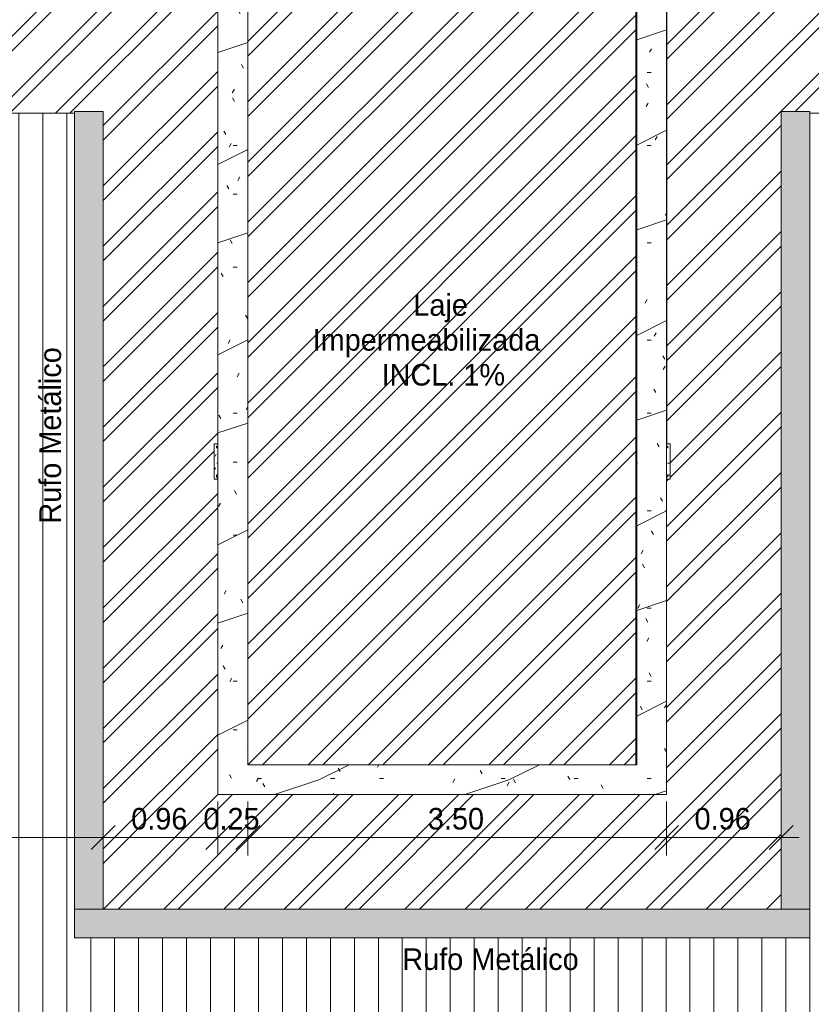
# Model space of a CAD drawing. Header units: millimetres. Extents: x -62808 to 71352, y -27667 to 33271.
# Tile 53 of 71: x 10208 to 16812, y 20673 to 28888. Entities that reach past the tile are written whole.
import ezdxf

# ---------------------------------------------------------------- set-up
doc = ezdxf.new("R2010")
doc.units = ezdxf.units.MM
for name, color, linetype, lineweight in [('A-ANNO-DIMS', 211, 'Continuous', 9), ('A-ANNO-DIMS-100', 211, 'Continuous', 9), ('A-FLOR', 192, 'Continuous', 18), ('A-FLOR-PATT', 8, 'Continuous', 18), ('A-GENM', 13, 'Continuous', 9), ('A-ROOF', 132, 'Continuous', 9), ('A-ROOF-OTLN', 132, 'Continuous', 9), ('A-ROOF-PATT', 132, 'Continuous', 9), ('G-ANNO-TEXT', 231, 'Continuous', 9), ('S-COLS', 52, 'Continuous', 9)]:
    doc.layers.add(name, color=color, linetype=linetype, lineweight=lineweight)
doc.styles.add('Century Gothic', font='GOTHIC.TTF', dxfattribs={"height": 180})
doc.dimstyles.new('1_8mm_Century_Gothic', dxfattribs={"dimscale": 304.8, "dimtxt": 187.950289, "dimasz": 0.656168, "dimexe": 0.492126, "dimexo": 0.0625, "dimgap": 0.049213, "dimtad": 1, "dimlfac": 0.001, "dimrnd": 0.01, "dimzin": 0, "dimdsep": 46, "dimtxsty": 'Century Gothic', "dimblk1": 'OBLIQUE', "dimblk2": 'OBLIQUE', "dimsah": 1, "dimcen": 0.09, "dimdle": 0.492126, "dimazin": 0, "dimtfac": 1, "dimtdec": 4, "dimtix": 1, "dimtmove": 0, "dimatfit": 3, "dimfxl": 0.984252, "dimfxlon": 1, "dimtvp": 1, "dimtolj": 1, "dimtzin": 0, "dimarcsym": 2})
pattern_1 = [(0, (0, 0), (812.8, 203.2), [33.528, -576.072, 33.528, -576.072, -3251.2]), (0, (0, 0), (812.8, 203.2), [-1219.2, 33.528, -1185.672, 33.528, -576.072, -1422.4]), (0, (0, 0), (812.8, 203.2), [-3048, 33.528, -372.872, 33.528, -982.472]), (120, (304.8, 101.6), (-582.3764, 602.30545), [33.528, -576.072, 33.528, -576.072, -3251.2]), (120, (304.8, 101.6), (-582.3764, 602.30545), [-1219.2, 33.528, -1185.672, 33.528, -576.072, -1422.4]), (120, (304.8, 101.6), (-582.3764, 602.30545), [-3048, 33.528, -372.872, 33.528, -982.472]), (240, (406.4, 508), (-230.4236, -805.50545), [33.528, -576.072, 33.528, -576.072, -3251.2]), (240, (406.4, 508), (-230.4236, -805.50545), [-1219.2, 33.528, -1185.672, 33.528, -576.072, -1422.4]), (240, (406.4, 508), (-230.4236, -805.50545), [-3048, 33.528, -372.872, 33.528, -982.472])]
pattern_2 = [(45, (0, 0), (-251.4472, 251.4472), []), (45, (0, 381), (-251.4472, 251.4472), [])]

# ---------------------------------------------------------------- blocks, each defined once
blk = doc.blocks.new('Calha - Calha-3043674-PLANTA DE IMPERMEABILIZAÇÃO - COBERTURA')
at = {"layer": 'A-GENM', "lineweight": 5}
h = blk.add_hatch(color=255, dxfattribs=at)
h.paths.add_polyline_path([(-30142.9, 9512.3), (-29152, 9512.3), (-29152, 9517.3), (-30147, 9517.3), (-30147, 9512.3)])
h.paths.add_polyline_path([(-30044.5, 21699.5), (-30034.5, 21699.5), (-30034.5, 28761.9), (-30044.5, 28761.9), (-30044.5, 21871.4)])
h.paths.add_polyline_path([(15605.5, 25348.7), (15606.2, 25348.7), (15605.5, 25498.2)])
blk = doc.blocks.new('CHAPIM8 - CHAPIM-5294520-PLANTA DE IMPERMEABILIZAÇÃO - COBERTURA')
at = {"layer": 'A-ROOF-PATT', "lineweight": 5}
h = blk.add_hatch(dxfattribs=at)
h.set_pattern_fill('FP_23', color=31, style=0, pattern_type=2)
h.set_pattern_definition(pattern_1)
h.paths.add_polyline_path([(15605.5, 22421.9), (15605.5, 29530.2), (15355.5, 29530.2), (15355.5, 22671.9), (12110.5, 22671.9), (12110.5, 29530.2), (11860.5, 29530.2), (11860.5, 22421.9), (15600.9, 22421.9)])
h = blk.add_hatch(dxfattribs=at)
h.set_pattern_fill('FP_18', color=31, style=0, pattern_type=2)
h.set_pattern_definition([(216.87, (635, 1587.5), (4762.4943, 3175.0085), [793.75, -7143.75]), (206.565, (1587.5, 1111.25), (-1587.501, -1587.499), [1774.88, -1774.88]), (198.435, (1587.5, 317.5), (-3174.9975, -1587.503), [1004.024, -4016.09])])
h.paths.add_polyline_path([(15605.5, 22421.9), (15605.5, 29530.2), (15355.5, 29530.2), (15355.5, 22671.9), (12110.5, 22671.9), (12110.5, 29530.2), (11860.5, 29530.2), (11860.5, 22421.9), (15600.9, 22421.9)])
at = {"layer": 'A-ROOF-OTLN', "color": 130, "lineweight": 5}
for p, q in [((11860.5, 22421.9), (11860.5, 29530.2)), ((12110.5, 29530.2), (12110.5, 22671.9)), ((15355.5, 22671.9), (15355.5, 29530.2)), ((15605.5, 29530.2), (15605.5, 22421.9)), ((12110.5, 22671.9), (15355.5, 22671.9)), ((15605.5, 22421.9), (11860.5, 22421.9))]:
    blk.add_line(p, q, dxfattribs=at)
blk = doc.blocks.new('FX-PNC-PILAR-TP52 - FX-PNC-PILAR-TP01-5760289-PLANTA DE IMPERMEABILIZAÇÃO - COBERTURA')
at = {"layer": 'S-COLS', "lineweight": 5}
h = blk.add_hatch(dxfattribs=at)
h.set_pattern_fill('FP_54', color=256, style=0, pattern_type=2)
h.set_pattern_definition([(0, (171314.47, -9711.78), (203.2, 50.8), [16.764, -135.636, 16.764, -135.636, -812.8]), (0, (171314.47, -9711.78), (203.2, 50.8), [-304.8, 16.764, -288.036, 16.764, -135.636, -355.6]), (0, (171314.47, -9711.78), (203.2, 50.8), [-762, 16.764, -84.836, 16.764, -237.236]), (120, (171390.67, -9686.38), (-145.59409, 150.57636), [16.764, -135.636, 16.764, -948.436]), (120, (171390.67, -9686.38), (-145.59409, 150.57636), [-169.164, -135.636, 16.764, -288.036, -508]), (120, (171390.67, -9686.38), (-145.59409, 150.57636), [-609.6, 16.764, -135.636, 16.764, -338.836]), (120, (171390.67, -9686.38), (-145.59409, 150.57636), [-778.764, -84.836, 16.764, -237.236]), (240, (171416.07, -9584.78), (-57.60591, -201.37636), [16.764, -135.636, 16.764, -948.436]), (240, (171416.07, -9584.78), (-57.60591, -201.37636), [-169.164, -135.636, 16.764, -288.036, -508]), (240, (171416.07, -9584.78), (-57.60591, -201.37636), [-609.6, 16.764, -135.636, 16.764, -338.836]), (240, (171416.07, -9584.78), (-57.60591, -201.37636), [-778.764, -84.836, 16.764, -237.236])])
h.paths.add_polyline_path([(186919.9, 15342.9), (186949.9, 15342.9), (186949.9, 15636.9), (186919.9, 15636.9), (186920.7, 15616.9), (186929.9, 15616.9), (186929.9, 15602.5), (186919.9, 15602.5), (186919.9, 15377.3), (186929.9, 15377.3), (186929.9, 15362.9), (186919.9, 15362), (186919.9, 15359.1)])
h.paths.add_polyline_path([(186669.9, 15342.9), (186669.9, 15636.9), (186662.4, 15636.9), (186662.4, 15342.9)])
at = {"layer": 'S-COLS', "color": 130, "lineweight": 5}
for p, q in [((186669.9, 15636.9), (186662.4, 15636.9)), ((186919.9, 15616.9), (186929.9, 15616.9)), ((186929.9, 15616.9), (186929.9, 15602.5)), ((186929.9, 15602.5), (186919.9, 15602.5)), ((186919.9, 15377.3), (186929.9, 15377.3)), ((186929.9, 15362.9), (186919.9, 15362.9)), ((186929.9, 15377.3), (186929.9, 15362.9)), ((186662.4, 15342.9), (186669.9, 15342.9))]:
    blk.add_line(p, q, dxfattribs=at)
blk = doc.blocks.new('FX-PNC-PILAR-TP53 - FX-PNC-PILAR-TP01-5760317-PLANTA DE IMPERMEABILIZAÇÃO - COBERTURA')
at = {"layer": 'S-COLS', "lineweight": 5}
h = blk.add_hatch(dxfattribs=at)
h.set_pattern_fill('FP_55', color=256, style=0, pattern_type=2)
h.set_pattern_definition([(0, (174819.47, -9711.78), (203.2, 50.8), [16.764, -135.636, 16.764, -135.636, -812.8]), (0, (174819.47, -9711.78), (203.2, 50.8), [-304.8, 16.764, -288.036, 16.764, -135.636, -355.6]), (0, (174819.47, -9711.78), (203.2, 50.8), [-762, 16.764, -84.836, 16.764, -237.236]), (120, (174895.67, -9686.38), (-145.59409, 150.57636), [16.764, -135.636, 16.764, -948.436]), (120, (174895.67, -9686.38), (-145.59409, 150.57636), [-169.164, -135.636, 16.764, -288.036, -508]), (120, (174895.67, -9686.38), (-145.59409, 150.57636), [-609.6, 16.764, -135.636, 16.764, -338.836]), (120, (174895.67, -9686.38), (-145.59409, 150.57636), [-778.764, -84.836, 16.764, -237.236]), (240, (174921.07, -9584.78), (-57.60591, -201.37636), [16.764, -135.636, 16.764, -948.436]), (240, (174921.07, -9584.78), (-57.60591, -201.37636), [-169.164, -135.636, 16.764, -288.036, -508]), (240, (174921.07, -9584.78), (-57.60591, -201.37636), [-609.6, 16.764, -135.636, 16.764, -338.836]), (240, (174921.07, -9584.78), (-57.60591, -201.37636), [-778.764, -84.836, 16.764, -237.236])])
h.paths.add_polyline_path([(186679.9, 15342.9), (186679.9, 15362.9), (186669.9, 15362.9), (186669.9, 15377.3), (186679.9, 15377.3), (186679.9, 15602.5), (186669.9, 15602.5), (186669.9, 15616.9), (186679.9, 15617.9), (186679.9, 15636.9), (186649.9, 15636.9), (186649.9, 15342.9), (186669.9, 15342.9)])
at = {"layer": 'S-COLS', "color": 130, "lineweight": 5}
for p, q in [((186669.9, 15616.9), (186679.9, 15616.9)), ((186669.9, 15602.5), (186669.9, 15616.9)), ((186679.9, 15602.5), (186669.9, 15602.5)), ((186669.9, 15362.9), (186669.9, 15377.3)), ((186669.9, 15377.3), (186679.9, 15377.3)), ((186679.9, 15362.9), (186669.9, 15362.9))]:
    blk.add_line(p, q, dxfattribs=at)
blk = doc.blocks.new('BE-PMSa-MOD-ARQ-ESCOLA-EX-000-R_0056_rvt-1-PLANTA DE IMPERMEABILIZAÇÃO - COBERTURA')
at = {"layer": 'A-FLOR-PATT', "lineweight": 5}
h = blk.add_hatch(dxfattribs=at)
h.set_pattern_fill('FP_5', color=55, style=0, pattern_type=2)
h.set_pattern_definition(pattern_1)
h.paths.add_polyline_path([(15355.5, 22671.9), (15355.5, 25054.7), (15347.9, 25054.7), (15347.9, 22671.9)])
h.paths.add_polyline_path([(-7409.5, 22671.9), (-7409.5, 25054.7), (-7412, 25054.7), (-7412, 22671.9)])
h.paths.add_polyline_path([(15355.5, 25348.7), (15355.5, 29485.2), (15347.9, 29485.2), (15347.9, 25348.7)])
h.paths.add_polyline_path([(-7409.5, 25348.7), (-7409.5, 29485.2), (-7412, 29485.2), (-7412, 25348.7)])
h.paths.add_polyline_path([(15605.5, 29146.9), (15606.2, 29146.9), (15605.5, 29152.7)])
h.paths.add_polyline_path([(-45193.5, 29521.9), (-45159.5, 29521.9), (-45159.5, 29530.2), (-45194.5, 29530.2), (-45194.5, 29521.9)])
h.paths.add_polyline_path([(-44820.5, 29574.7), (-41729.5, 29574.7), (-41729.5, 29581.9), (-44820.5, 29581.9)])
h.paths.add_polyline_path([(-20672.9, 29574.7), (-18964.5, 29574.7), (-18964.5, 29581.9), (-22055.5, 29581.9), (-22055.5, 29574.7), (-21215.3, 29574.7)])
at = {"layer": 'A-ROOF-OTLN', "lineweight": 5}
for points in [[(10665.5, 21466.9), (10905.5, 21466.9), (10905.5, 28121.9), (10665.5, 28121.9), (10665.5, 21494.8)], [(16622.6, 21466.9), (16800.5, 21466.9), (16800.5, 28121.9), (16560.5, 28121.9), (16560.5, 21466.9)], [(13812.7, 21228.3), (16800.5, 21228.3), (16800.5, 21466.9), (10665.5, 21466.9), (10665.5, 21228.3), (13557.3, 21228.3)], [(16800.5, 21228.1), (16800.5, 21228.3), (16622.6, 21228.1)]]:
    blk.add_hatch(color=254, dxfattribs=at).paths.add_polyline_path(points)
at = {"layer": 'A-ROOF-PATT', "lineweight": 5}
h = blk.add_hatch(dxfattribs=at)
h.set_pattern_fill('FP_7', color=31, style=0, pattern_type=2)
h.set_pattern_definition([(270, (0, 313.11), (200, 1e-14), [])])
h.paths.add_polyline_path([(-28907, 19119.9), (23160.5, 19119.9), (23160.5, 28106.9), (16800.5, 28106.9), (16800.5, 21228.1), (10665.5, 21228.3), (10665.5, 28106.9), (-5964.5, 28106.9), (-5964.5, 21228.1), (-12094.5, 21228.3), (-12094.5, 28106.9), (-17454.5, 28106.9), (-17454.5, 21228.1), (-23589.5, 21228.3), (-23589.5, 28106.4), (-28907, 28106.4), (-28907, 19197.4)])
h.paths.add_polyline_path([(2189.8, 24557.7), (1405.3, 24558), (1805, 24957.7), (2205, 24557.7)])
h.paths.add_polyline_path([(1214.9, 24809.2), (1196.6, 24812.6), (1184.1, 24818.5), (1171.6, 24829.6), (1164.1, 24840.4), (1159.2, 24852.8), (1157.8, 24869.7), (1159.7, 24882.5), (1166.7, 24897.6), (1177.7, 24910.1), (1188.6, 24917.6), (1201, 24922.4), (1217.9, 24923.8), (1231.8, 24921.4), (1245.7, 24914.9), (1258.2, 24903.9), (1266.2, 24891.8), (1270.6, 24880.7), (1272, 24863.8), (1270.1, 24850.9), (1263.1, 24835.9), (1252.1, 24823.4), (1240.6, 24815.7), (1227.8, 24810.9), (1216.4, 24809.4)])
at = {"layer": 'S-COLS', "lineweight": 5}
h = blk.add_hatch(color=254, dxfattribs=at)
h.paths.add_polyline_path([(11860.5, 25074.7), (11860.5, 25089.1), (11850.5, 25089.1), (11850.5, 25074.7)])
h.paths.add_polyline_path([(11850.5, 25314.3), (11860.5, 25314.3), (11860.5, 25328.7), (11850.5, 25328.7), (11850.5, 25323.7)])
h = blk.add_hatch(color=254, dxfattribs=at)
h.paths.add_polyline_path([(15605.5, 25074.7), (15615.5, 25074.7), (15615.5, 25089.1), (15605.5, 25089.1), (15605.5, 25075.7)])
h.paths.add_polyline_path([(15615.5, 25314.3), (15615.5, 25328.7), (15605.5, 25327.8), (15605.5, 25314.3)])
at = {"layer": 'A-ROOF-OTLN', "color": 130, "lineweight": 5}
for p, q in [((10665.5, 28106.9), (10665.5, 21467.3)), ((16800.5, 21467.3), (16800.5, 28106.9)), ((10905.5, 21467.3), (10905.5, 25674.6)), ((16560.5, 25674.6), (16560.5, 21467.3)), ((16800.5, 21467.3), (10665.5, 21467.3)), ((10905.5, 21466.9), (10665.5, 21466.9)), ((10665.5, 21228.3), (10665.5, 21466.9)), ((16800.5, 21466.9), (16560.5, 21466.9)), ((16800.5, 21466.9), (16800.5, 21228.3)), ((10665.5, 21227.8), (10665.5, 21228.3)), ((10665.5, 21228.3), (16800.5, 21228.3)), ((16800.5, 21228.3), (16800.5, 21227.8))]:
    blk.add_line(p, q, dxfattribs=at)
at = {"layer": 'S-COLS', "color": 130, "lineweight": 5}
for p, q in [((11850.5, 25328.7), (11860.5, 25328.7)), ((11850.5, 25314.3), (11850.5, 25328.7)), ((11860.5, 25314.3), (11850.5, 25314.3)), ((15605.5, 25328.7), (15615.5, 25328.7)), ((15615.5, 25314.3), (15605.5, 25314.3)), ((15615.5, 25328.7), (15615.5, 25314.3)), ((11850.5, 25089.1), (11860.5, 25089.1)), ((11850.5, 25074.7), (11850.5, 25089.1)), ((11860.5, 25074.7), (11850.5, 25074.7)), ((15605.5, 25089.1), (15615.5, 25089.1)), ((15615.5, 25074.7), (15605.5, 25074.7)), ((15615.5, 25089.1), (15615.5, 25074.7))]:
    blk.add_line(p, q, dxfattribs=at)
at = {"layer": 'A-GENM', "color": 90, "lineweight": 5}
blk.add_blockref('Calha - Calha-3043674-PLANTA DE IMPERMEABILIZAÇÃO - COBERTURA', (0, 0), dxfattribs=at)
at = {"layer": 'A-ROOF', "color": 90, "lineweight": 5}
blk.add_blockref('CHAPIM8 - CHAPIM-5294520-PLANTA DE IMPERMEABILIZAÇÃO - COBERTURA', (0, 0), dxfattribs=at)
at = {"layer": 'S-COLS', "color": 90, "lineweight": 5}
for name, p in [('FX-PNC-PILAR-TP53 - FX-PNC-PILAR-TP01-5760317-PLANTA DE IMPERMEABILIZAÇÃO - COBERTURA', (-174819.5, 9711.8)), ('FX-PNC-PILAR-TP52 - FX-PNC-PILAR-TP01-5760289-PLANTA DE IMPERMEABILIZAÇÃO - COBERTURA', (-171314.5, 9711.8))]:
    blk.add_blockref(name, p, dxfattribs=at)
blk = doc.blocks.new('DIMBLOCK60-PLANTA DE IMPERMEABILIZAÇÃO - COBERTURA')
at = {"layer": 'A-ANNO-DIMS-100', "transparency": 16777216}
for p, q in [((-6204.5, 22365.4), (-6204.5, 21915.4)), ((-6204.5, 22065.4), (-6204.5, 22365.4)), ((10905.5, 22365.4), (10905.5, 21915.4)), ((10905.5, 22065.4), (10905.5, 22365.4)), ((-6204.5, 22065.4), (-6104.5, 22165.4)), ((10905.5, 22065.4), (11005.5, 22165.4)), ((-6204.5, 22065.4), (-6304.5, 21965.4)), ((-6204.5, 22065.4), (10905.5, 22065.4)), ((10905.5, 22065.4), (10805.5, 21965.4))]:
    blk.add_line(p, q, dxfattribs=at)
at = {"layer": 'A-ANNO-DIMS-100', "color": 0, "transparency": 16777216, "insert": (2035.7, 22311.1), "char_height": 180, "width": 755.381, "attachment_point": 1, "line_spacing_factor": 0.984502, "style": 'Century Gothic'}
blk.add_mtext('17.11', dxfattribs=at)
blk = doc.blocks.new('_Oblique')
at = {"color": 0, "linetype": 'ByBlock', "lineweight": -2}
blk.add_line((-0.5, -0.5), (0.5, 0.5), dxfattribs=at)
blk = doc.blocks.new('DIMBLOCK61-PLANTA DE IMPERMEABILIZAÇÃO - COBERTURA')
at = {"layer": 'A-ANNO-DIMS-100', "transparency": 16777216}
for p, q in [((10905.5, 22365.4), (10905.5, 21915.4)), ((10905.5, 22065.4), (10905.5, 22365.4)), ((11860.5, 22365.4), (11860.5, 21915.4)), ((11860.5, 22065.4), (11860.5, 22365.4)), ((10905.5, 22065.4), (11005.5, 22165.4)), ((11860.5, 22065.4), (11960.5, 22165.4)), ((10905.5, 22065.4), (10805.5, 21965.4)), ((10905.5, 22065.4), (11860.5, 22065.4)), ((11860.5, 22065.4), (11760.5, 21965.4))]:
    blk.add_line(p, q, dxfattribs=at)
at = {"layer": 'A-ANNO-DIMS-100', "color": 0, "transparency": 16777216, "insert": (11138.3, 22311.1), "char_height": 180, "width": 587.121, "attachment_point": 1, "line_spacing_factor": 0.984502, "style": 'Century Gothic'}
blk.add_mtext('0.96', dxfattribs=at)
blk = doc.blocks.new('DIMBLOCK62-PLANTA DE IMPERMEABILIZAÇÃO - COBERTURA')
at = {"layer": 'A-ANNO-DIMS-100', "transparency": 16777216}
for p, q in [((11860.5, 22365.4), (11860.5, 21915.4)), ((11860.5, 22065.4), (11860.5, 22365.4)), ((12110.5, 22365.4), (12110.5, 21915.4)), ((12110.5, 22065.4), (12110.5, 22365.4)), ((11860.5, 22065.4), (11960.5, 22165.4)), ((12110.5, 22065.4), (12210.5, 22165.4)), ((11860.5, 22065.4), (11760.5, 21965.4)), ((11860.5, 22065.4), (12110.5, 22065.4)), ((12110.5, 22065.4), (12010.5, 21965.4))]:
    blk.add_line(p, q, dxfattribs=at)
at = {"layer": 'A-ANNO-DIMS-100', "color": 0, "transparency": 16777216, "insert": (11740.8, 22311.1), "char_height": 180, "width": 587.121, "attachment_point": 1, "line_spacing_factor": 0.984502, "style": 'Century Gothic'}
blk.add_mtext('0.25', dxfattribs=at)
blk = doc.blocks.new('DIMBLOCK63-PLANTA DE IMPERMEABILIZAÇÃO - COBERTURA')
at = {"layer": 'A-ANNO-DIMS-100', "transparency": 16777216}
for p, q in [((12110.5, 22365.4), (12110.5, 21915.4)), ((12110.5, 22065.4), (12110.5, 22365.4)), ((15605.5, 22365.4), (15605.5, 21915.4)), ((15605.5, 22065.4), (15605.5, 22365.4)), ((12110.5, 22065.4), (12210.5, 22165.4)), ((15605.5, 22065.4), (15705.5, 22165.4)), ((12110.5, 22065.4), (12010.5, 21965.4)), ((12110.5, 22065.4), (15605.5, 22065.4)), ((15605.5, 22065.4), (15505.5, 21965.4))]:
    blk.add_line(p, q, dxfattribs=at)
at = {"layer": 'A-ANNO-DIMS-100', "color": 0, "transparency": 16777216, "insert": (13613.3, 22311.1), "char_height": 180, "width": 587.121, "attachment_point": 1, "line_spacing_factor": 0.984502, "style": 'Century Gothic'}
blk.add_mtext('3.50', dxfattribs=at)
blk = doc.blocks.new('DIMBLOCK64-PLANTA DE IMPERMEABILIZAÇÃO - COBERTURA')
at = {"layer": 'A-ANNO-DIMS-100', "transparency": 16777216}
for p, q in [((15605.5, 22365.4), (15605.5, 21915.4)), ((15605.5, 22065.4), (15605.5, 22365.4)), ((16560.5, 22365.4), (16560.5, 21915.4)), ((16560.5, 22065.4), (16560.5, 22365.4)), ((15605.5, 22065.4), (15705.5, 22165.4)), ((16560.5, 22065.4), (16660.5, 22165.4)), ((15605.5, 22065.4), (15505.5, 21965.4)), ((15605.5, 22065.4), (16710.5, 22065.4)), ((16560.5, 22065.4), (16460.5, 21965.4))]:
    blk.add_line(p, q, dxfattribs=at)
at = {"layer": 'A-ANNO-DIMS-100', "color": 0, "transparency": 16777216, "insert": (15838.3, 22311.1), "char_height": 180, "width": 587.121, "attachment_point": 1, "line_spacing_factor": 0.984502, "style": 'Century Gothic'}
blk.add_mtext('0.96', dxfattribs=at)

msp = doc.modelspace()

# ---------------------------------------------------------------- hatches: boundary and pattern name
at = {"layer": 'A-FLOR'}
h = msp.add_hatch(dxfattribs=at)
h.set_pattern_fill('FP_1', color=5, style=0, pattern_type=2)
h.set_pattern_definition(pattern_2)
h.paths.add_polyline_path([(10905.45, 21467.33), (16560.45, 21467.33), (16560.45, 28121.882), (16800.45, 28121.882), (16800.45, 28106.882), (23160.45, 28106.882), (23160.45, 28121.882), (23280.45, 28121.882), (23280.45, 29581.882), (19654.453, 29581.882), (19654.453, 29530.223), (19306.453, 29530.223), (19306.453, 29581.882), (15670.45, 29581.882), (15670.45, 29106.882), (15606.202, 29106.882), (15606.202, 25348.723), (15635.453, 25348.723), (15635.453, 25054.723), (15605.45, 25054.723), (15605.45, 22421.882), (11860.45, 22421.882), (11860.45, 25054.723), (11830.453, 25054.723), (11830.453, 25348.723), (11860.45, 25348.723), (11860.45, 29101.882), (11795.45, 29101.882), (11795.45, 29581.882), (4145.453, 29581.882), (4145.453, 29554.723), (3905.45, 29554.723), (3905.45, 29509.723), (3800.453, 29509.723), (3800.453, 29581.882), (934.453, 29581.469), (934.453, 29485.223), (805.45, 29485.223), (805.45, 29530.223), (541.453, 29530.223), (541.453, 29581.882), (-3108.047, 29581.882), (-3108.047, 29530.223), (-3456.047, 29530.223), (-3456.047, 29581.882), (-7105.547, 29581.882), (-7105.547, 29530.223), (-7159.55, 29529.488), (-7159.55, 25348.723), (-7129.547, 25348.723), (-7129.547, 25054.723), (-7159.55, 25054.723), (-7159.55, 22421.882), (-10984.55, 22421.882), (-10984.55, 29581.882), (-18619.547, 29581.877), (-18619.55, 29554.723), (-18649.55, 29554.723), (-18649.55, 25348.723), (-18619.547, 25348.723), (-18619.547, 25054.723), (-18649.55, 25054.723), (-18649.55, 22421.882), (-22394.55, 22421.882), (-22394.55, 25054.723), (-22424.547, 25054.723), (-22424.547, 25348.723), (-22394.55, 25348.723), (-22394.55, 29106.882), (-22509.55, 29106.882), (-22509.55, 29581.882), (-26095.547, 29581.882), (-26095.547, 29530.223), (-26443.547, 29530.223), (-26443.547, 29581.882), (-30090.547, 29581.882), (-30090.547, 29530.223), (-30119.55, 29530.223), (-30119.55, 28918.132), (-30044.55, 28918.132), (-30044.55, 28761.882), (-30034.55, 28761.882), (-30034.55, 21699.507), (-29147.05, 21699.507), (-29147.05, 28106.4), (-23589.55, 28106.882), (-23589.55, 28121.882), (-23349.55, 28121.882), (-23349.102, 21467.33), (-17694.55, 21467.33), (-17694.55, 28121.882), (-11854.55, 28121.882), (-11854.142, 21467.33), (-6204.55, 21467.33), (-6204.55, 28121.882), (-5964.55, 28121.882), (-5964.55, 28106.882), (10665.45, 28106.882), (10665.45, 28121.882), (10905.45, 28121.882), (10905.45, 21494.803)])
h.paths.add_polyline_path([(-43662.471, 21467.33), (-40457.05, 21467.33), (-40457.05, 28121.882), (-40217.05, 28121.882), (-40217.05, 28106.882), (-34844.55, 28106.882), (-34844.55, 28126.882), (-34599.55, 28126.882), (-34599.55, 21701.882), (-33763.547, 21701.882), (-33763.547, 28918.132), (-33612.05, 28918.132), (-33612.05, 29530.223), (-33704.547, 29530.223), (-33704.547, 29581.882), (-41384.547, 29581.882), (-41384.547, 29554.723), (-41414.55, 29554.723), (-41414.55, 22421.882), (-45159.55, 22421.882), (-45159.55, 29521.882), (-45204.55, 29521.882), (-45204.55, 29530.223), (-45213.547, 29530.223), (-45213.547, 29581.882), (-49853.187, 29581.882), (-49853.187, 29527.735), (-50203.187, 29527.735), (-50203.187, 29581.882), (-57845.422, 29581.882), (-57845.422, 29526.723), (-57904.55, 29526.723), (-57904.55, 28121.882), (-57707.05, 28121.882), (-57707.05, 28106.882), (-46352.05, 28106.882), (-46352.05, 28121.882), (-46112.05, 28121.882), (-46111.603, 21467.33), (-43663.367, 21467.33)])
h.paths.add_polyline_path([(11825.45, 29131.882), (11860.45, 29131.882), (11860.45, 29530.223), (11825.45, 29530.223), (11825.45, 29152.686)])
h.paths.add_polyline_path([(-22394.55, 29136.882), (-22394.55, 29530.223), (-22448.547, 29530.223), (-22448.547, 29581.882), (-22479.55, 29581.882), (-22479.55, 29136.882), (-22461.082, 29136.882)])
h.paths.add_polyline_path([(15606.202, 29136.882), (15640.45, 29136.882), (15639.453, 29530.223), (15606.202, 29530.223), (15606.202, 29152.686)])
h.paths.add_polyline_path([(-50183.187, 29547.735), (-50183.047, 29547.875), (-50183.047, 29563.223), (-50049.597, 29563.678), (-50051.437, 29563.235), (-50183.187, 29563.223)])
h = msp.add_hatch(dxfattribs=at)
h.set_pattern_fill('FP_1', color=214, style=0, pattern_type=2)
h.set_pattern_definition(pattern_2)
h.paths.add_polyline_path([(-44909.55, 22671.882), (-41664.55, 22671.889), (-41664.55, 29554.723), (-41684.547, 29554.723), (-41684.547, 29574.723), (-44865.547, 29574.723), (-44865.547, 29530.223), (-44909.55, 29530.223), (-44909.55, 23026.38)])
h.paths.add_polyline_path([(13301.804, 22671.882), (15347.947, 22671.882), (15347.947, 29530.223), (15266.453, 29530.223), (15266.453, 29581.882), (12154.453, 29581.882), (12154.453, 29530.223), (12110.45, 29530.223), (12110.45, 22671.882), (13046.36, 22671.882)])
h.paths.add_polyline_path([(-7900.476, 22671.882), (-7411.958, 22671.882), (-7411.958, 29530.223), (-7453.547, 29530.223), (-7453.547, 29581.882), (-10629.547, 29581.882), (-10629.547, 29554.723), (-10707.05, 29554.723), (-10707.05, 22671.882), (-8411.375, 22671.882)])
h.paths.add_polyline_path([(-20672.937, 22671.882), (-18919.55, 22671.882), (-18919.55, 29574.723), (-22100.547, 29574.723), (-22100.547, 29530.223), (-22144.55, 29530.223), (-22144.55, 22671.882), (-20939.272, 22671.882)])

# ---------------------------------------------------------------- linework, layer by layer
for p, q in [((15347.947, 22671.882), (15347.947, 29530.223)), ((15606.202, 29106.882), (15606.202, 25348.723)), ((-5964.55, 28106.882), (10665.45, 28106.882)), ((10665.45, 28106.882), (10665.45, 28121.882)), ((10665.45, 28121.882), (10905.45, 28121.882)), ((10905.45, 28121.882), (10905.45, 25674.626)), ((16560.45, 25674.626), (16560.45, 28121.882)), ((16560.45, 28121.882), (16800.45, 28121.882)), ((16800.45, 28121.882), (16800.45, 28106.882)), ((16800.45, 28106.882), (23160.45, 28106.882)), ((11830.453, 25054.723), (11830.453, 25348.723)), ((11830.453, 25348.723), (11860.45, 25348.723)), ((15606.202, 25348.723), (15635.453, 25348.723)), ((15635.453, 25348.723), (15635.453, 25054.723)), ((11860.45, 25054.723), (11830.453, 25054.723)), ((15635.453, 25054.723), (15605.45, 25054.723))]:
    msp.add_line(p, q, dxfattribs=at)

# ---------------------------------------------------------------- block references
at = {"lineweight": 5}
msp.add_blockref('BE-PMSa-MOD-ARQ-ESCOLA-EX-000-R_0056_rvt-1-PLANTA DE IMPERMEABILIZAÇÃO - COBERTURA', (0, 0), dxfattribs=at)

# ---------------------------------------------------------------- texts
at = {"layer": 'G-ANNO-TEXT', "color": 7, "char_height": 180, "attachment_point": 1, "style": 'Century Gothic'}
for s, insert, width in [('Laje ', (13492.002, 26597.353), 665.40062), ('Impermeabilizada', (12651.95, 26306.311), 2621.51813), ('INCL. 1%', (13227.419, 26015.27), 1234.59875), ('Rufo Metálico', (13400, 21138.91), 1988.185)]:
    msp.add_mtext(s, dxfattribs=dict(at, insert=insert, width=width))
at = {"layer": 'G-ANNO-TEXT', "color": 7, "insert": (10372.374, 24683.483), "char_height": 180, "width": 1988.185, "attachment_point": 1, "rotation": 90, "style": 'Century Gothic'}
msp.add_mtext('Rufo Metálico', dxfattribs=at)

# ---------------------------------------------------------------- dimensions: what is measured, and where the dimension line sits
at = {"layer": 'A-ANNO-DIMS'}
for base, p1, p2, override, picture, middle in [((10905.45, 22065.375), (-6204.55, 22365.375), (10905.45, 22365.375), {"dimpost": '<>', "dimfxl": 17110}, 'DIMBLOCK60-PLANTA DE IMPERMEABILIZAÇÃO - COBERTURA', (2350.45, 22172.639)), ((11860.450125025, 22065.375103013), (10905.450125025, 22365.375103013), (11860.450125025, 22365.375103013), {"dimpost": '<>', "dimfxl": 955}, 'DIMBLOCK61-PLANTA DE IMPERMEABILIZAÇÃO - COBERTURA', (11382.950125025, 22174.902636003)), ((12110.45, 22065.375), (11860.45, 22365.375), (12110.45, 22365.375), {"dimpost": '<>', "dimfxl": 250}, 'DIMBLOCK62-PLANTA DE IMPERMEABILIZAÇÃO - COBERTURA', (11985.45, 22174.903)), ((15605.450125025, 22065.375103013), (12110.450125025, 22365.375103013), (15605.450125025, 22365.375103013), {"dimpost": '<>', "dimfxl": 3495}, 'DIMBLOCK63-PLANTA DE IMPERMEABILIZAÇÃO - COBERTURA', (13857.950125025, 22174.902636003)), ((16560.450125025, 22065.375103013), (15605.450125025, 22365.375103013), (16560.450125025, 22365.375103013), {"dimpost": '<>', "dimfxl": 955}, 'DIMBLOCK64-PLANTA DE IMPERMEABILIZAÇÃO - COBERTURA', (16082.950125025, 22174.902636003))]:
    dim = msp.add_linear_dim(base=base, p1=p1, p2=p2, dimstyle='1_8mm_Century_Gothic', override=override, dxfattribs=at)
    dim.commit()
    dim.dimension.update_dxf_attribs({"geometry": picture, "text_midpoint": middle})

doc.saveas('drawing.dxf')
